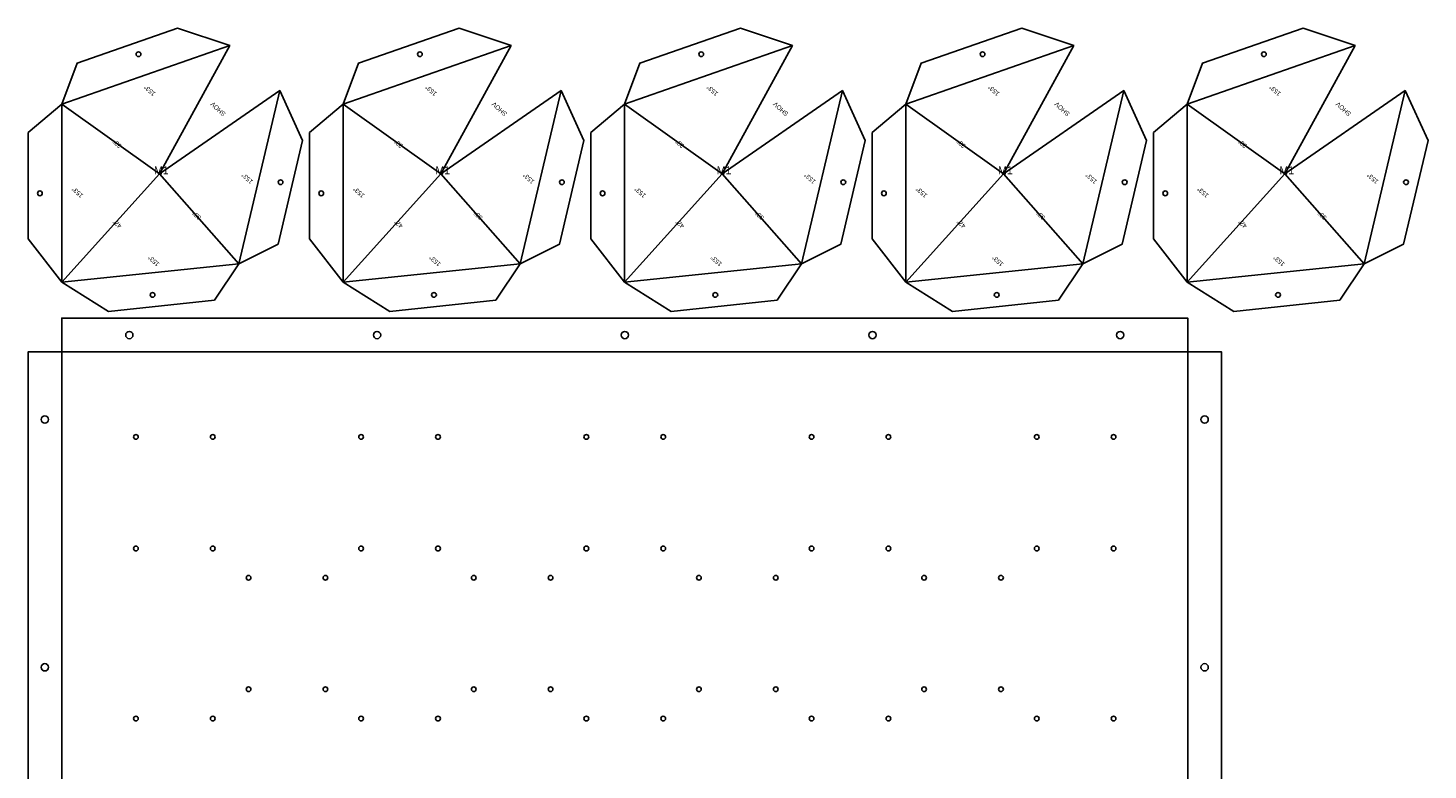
# Model space of a CAD drawing. Header units: millimetres. Extents: x 10 to 1253, y 10 to 2873.
# Tile 2 of 6: x 10 to 1253, y 669 to 1328. Entities that reach past the tile are written whole.
import ezdxf

# ---------------------------------------------------------------- set-up
doc = ezdxf.new("R2010")
doc.units = ezdxf.units.MM
for name, color, linetype in [('BEND_IN', 6, 'CONTINUOUS'), ('BEND_OUT', 3, 'CONTINUOUS'), ('CUT', 1, 'CONTINUOUS'), ('MARK', 5, 'CONTINUOUS')]:
    doc.layers.add(name, color=color, linetype=linetype)

msp = doc.modelspace()

# ---------------------------------------------------------------- linework, layer by layer
at = {"layer": 'BEND_IN'}
for p, q in [((1040, 1040), (40, 1040)), ((40, 1040), (40, 40)), ((1040, 40), (1040, 1040))]:
    msp.add_line(p, q, dxfattribs=at)
at = {"layer": 'BEND_OUT'}
for p, q in [((189.161, 1312.015), (39.988, 1259.86)), ((439.034, 1312.015), (289.861, 1259.86)), ((688.908, 1312.015), (539.735, 1259.86)), ((938.781, 1312.015), (789.608, 1259.86)), ((1188.654, 1312.015), (1039.481, 1259.86)), ((197.235, 1118.273), (233.513, 1272.081)), ((447.109, 1118.273), (483.386, 1272.081)), ((696.982, 1118.273), (733.259, 1272.081)), ((946.855, 1118.273), (983.133, 1272.081)), ((1196.729, 1118.273), (1233.006, 1272.081)), ((126.865, 1198.233), (39.988, 1259.86)), ((39.988, 1259.86), (40.065, 1101.832)), ((376.738, 1198.233), (289.861, 1259.86)), ((289.861, 1259.86), (289.938, 1101.832)), ((626.612, 1198.233), (539.735, 1259.86)), ((539.735, 1259.86), (539.812, 1101.832)), ((876.485, 1198.233), (789.608, 1259.86)), ((789.608, 1259.86), (789.685, 1101.832)), ((1126.358, 1198.233), (1039.481, 1259.86)), ((1039.481, 1259.86), (1039.558, 1101.832)), ((126.865, 1198.233), (40.065, 1101.832)), ((126.865, 1198.233), (197.235, 1118.273)), ((376.738, 1198.233), (289.938, 1101.832)), ((376.738, 1198.233), (447.109, 1118.273)), ((626.612, 1198.233), (539.812, 1101.832)), ((626.612, 1198.233), (696.982, 1118.273)), ((876.485, 1198.233), (789.685, 1101.832)), ((876.485, 1198.233), (946.855, 1118.273)), ((1126.358, 1198.233), (1039.558, 1101.832)), ((1126.358, 1198.233), (1196.729, 1118.273)), ((40.065, 1101.832), (197.235, 1118.273)), ((289.938, 1101.832), (447.109, 1118.273)), ((539.812, 1101.832), (696.982, 1118.273)), ((789.685, 1101.832), (946.855, 1118.273)), ((1039.558, 1101.832), (1196.729, 1118.273))]:
    msp.add_line(p, q, dxfattribs=at)
at = {"layer": 'CUT'}
for points in [[(126.865, 1198.233), (189.161, 1312.015), (142.917, 1327.628), (53.686, 1296.43), (39.988, 1259.86), (10, 1234.845), (10.046, 1140.317), (40.065, 1101.832), (81.477, 1076), (175.492, 1085.835), (197.235, 1118.273), (232.173, 1135.719), (253.873, 1227.722), (233.513, 1272.081)], [(376.738, 1198.233), (439.034, 1312.015), (392.79, 1327.628), (303.559, 1296.43), (289.861, 1259.86), (259.873, 1234.845), (259.92, 1140.317), (289.938, 1101.832), (331.351, 1076), (425.366, 1085.835), (447.109, 1118.273), (482.047, 1135.719), (503.747, 1227.722), (483.386, 1272.081)], [(626.612, 1198.233), (688.908, 1312.015), (642.664, 1327.628), (553.432, 1296.43), (539.735, 1259.86), (509.747, 1234.845), (509.793, 1140.317), (539.812, 1101.832), (581.224, 1076), (675.239, 1085.835), (696.982, 1118.273), (731.92, 1135.719), (753.62, 1227.722), (733.259, 1272.081)], [(876.485, 1198.233), (938.781, 1312.015), (892.537, 1327.628), (803.306, 1296.43), (789.608, 1259.86), (759.62, 1234.845), (759.666, 1140.317), (789.685, 1101.832), (831.097, 1076), (925.112, 1085.835), (946.855, 1118.273), (981.793, 1135.719), (1003.493, 1227.722), (983.133, 1272.081)], [(1126.358, 1198.233), (1188.654, 1312.015), (1142.411, 1327.628), (1053.179, 1296.43), (1039.481, 1259.86), (1009.493, 1234.845), (1009.54, 1140.317), (1039.558, 1101.832), (1080.971, 1076), (1174.986, 1085.835), (1196.729, 1118.273), (1231.667, 1135.719), (1253.367, 1227.722), (1233.006, 1272.081)], [(40, 10), (1040, 10), (1040, 40), (1070, 40), (1070, 1040), (1040, 1040), (1040, 1070), (40, 1070), (40, 1040), (10, 1040), (10, 40), (40, 40)]]:
    msp.add_lwpolyline(points, close=True, dxfattribs=at)
for centre, radius in [((108.139, 1304.345), 2.1), ((358.012, 1304.345), 2.1), ((607.885, 1304.345), 2.1), ((857.759, 1304.345), 2.1), ((1107.632, 1304.345), 2.1), ((20.526, 1180.836), 2.1), ((234.353, 1190.701), 2.1), ((270.4, 1180.836), 2.1), ((484.227, 1190.701), 2.1), ((520.273, 1180.836), 2.1), ((734.1, 1190.701), 2.1), ((770.146, 1180.836), 2.1), ((983.973, 1190.701), 2.1), ((1020.02, 1180.836), 2.1), ((1233.847, 1190.701), 2.1), ((120.679, 1090.658), 2.1), ((370.552, 1090.658), 2.1), ((620.426, 1090.658), 2.1), ((870.299, 1090.658), 2.1), ((1120.172, 1090.658), 2.1), ((100, 1055), 3.25), ((320, 1055), 3.25), ((540, 1055), 3.25), ((760, 1055), 3.25), ((980, 1055), 3.25), ((25, 980), 3.25), ((1055, 980), 3.25), ((105.867, 964.518), 2.1), ((174.133, 964.518), 2.1), ((305.867, 964.518), 2.1), ((374.133, 964.518), 2.1), ((505.867, 964.518), 2.1), ((574.133, 964.518), 2.1), ((705.867, 964.518), 2.1), ((774.133, 964.518), 2.1), ((905.867, 964.518), 2.1), ((974.133, 964.518), 2.1), ((105.867, 865.482), 2.1), ((174.133, 865.482), 2.1), ((305.867, 865.482), 2.1), ((374.133, 865.482), 2.1), ((505.867, 865.482), 2.1), ((574.133, 865.482), 2.1), ((705.867, 865.482), 2.1), ((774.133, 865.482), 2.1), ((905.867, 865.482), 2.1), ((974.133, 865.482), 2.1), ((205.867, 839.518), 2.1), ((274.133, 839.518), 2.1), ((405.867, 839.518), 2.1), ((474.133, 839.518), 2.1), ((605.867, 839.518), 2.1), ((674.133, 839.518), 2.1), ((805.867, 839.518), 2.1), ((874.133, 839.518), 2.1), ((25, 760), 3.25), ((1055, 760), 3.25), ((205.867, 740.482), 2.1), ((274.133, 740.482), 2.1), ((405.867, 740.482), 2.1), ((474.133, 740.482), 2.1), ((605.867, 740.482), 2.1), ((674.133, 740.482), 2.1), ((805.867, 740.482), 2.1), ((874.133, 740.482), 2.1), ((105.867, 714.518), 2.1), ((174.133, 714.518), 2.1), ((305.867, 714.518), 2.1), ((374.133, 714.518), 2.1), ((505.867, 714.518), 2.1), ((574.133, 714.518), 2.1), ((705.867, 714.518), 2.1), ((774.133, 714.518), 2.1), ((905.867, 714.518), 2.1), ((974.133, 714.518), 2.1)]:
    msp.add_circle(centre, radius, dxfattribs=at)

# ---------------------------------------------------------------- texts
at = {"layer": 'MARK'}
for s, p in [('153%%d', (123.578, 1269.792)), ('153%%d', (373.452, 1269.792)), ('153%%d', (623.325, 1269.792)), ('153%%d', (873.199, 1269.792)), ('153%%d', (1123.072, 1269.792)), ('SHOV', (185.961, 1251.91)), ('SHOV', (435.834, 1251.91)), ('SHOV', (685.708, 1251.91)), ('SHOV', (935.581, 1251.91)), ('SHOV', (1185.454, 1251.91)), ('33%%d', (93.567, 1223.436)), ('33%%d', (343.441, 1223.436)), ('33%%d', (593.314, 1223.436)), ('33%%d', (843.187, 1223.436)), ('33%%d', (1093.061, 1223.436)), ('153%%d', (210.266, 1191.738)), ('153%%d', (460.14, 1191.738)), ('153%%d', (710.013, 1191.738)), ('153%%d', (959.886, 1191.738)), ('153%%d', (1209.76, 1191.738)), ('153%%d', (59.467, 1179.413)), ('153%%d', (309.341, 1179.413)), ('153%%d', (559.214, 1179.413)), ('153%%d', (809.087, 1179.413)), ('153%%d', (1058.961, 1179.413)), ('33%%d', (164.329, 1159.722)), ('33%%d', (414.202, 1159.722)), ('33%%d', (664.075, 1159.722)), ('33%%d', (913.949, 1159.722)), ('33%%d', (1163.822, 1159.722)), ('42%%d', (93.602, 1152.324)), ('42%%d', (343.475, 1152.324)), ('42%%d', (593.349, 1152.324)), ('42%%d', (843.222, 1152.324)), ('42%%d', (1093.095, 1152.324)), ('153%%d', (127.084, 1118.531)), ('153%%d', (376.957, 1118.531)), ('153%%d', (626.83, 1118.531)), ('153%%d', (876.704, 1118.531)), ('153%%d', (1126.577, 1118.531))]:
    msp.add_text(s, height=4, rotation=138, dxfattribs=at).set_placement(p)
for p in [(121.937, 1197.814), (371.81, 1197.814), (621.683, 1197.814), (871.557, 1197.814), (1121.43, 1197.814)]:
    msp.add_text('M1', height=7, dxfattribs=at).set_placement(p)

doc.saveas('drawing.dxf')
